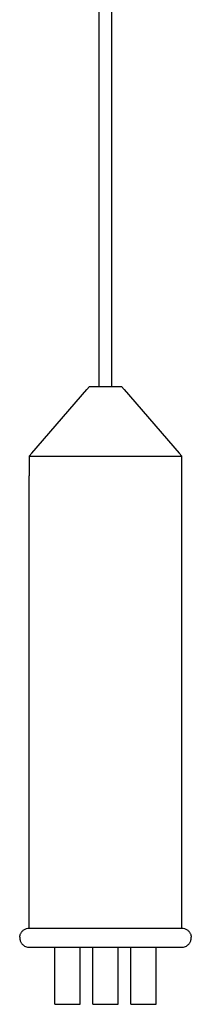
# Model space of a CAD drawing. Header units: millimetres. Extents: x -306 to -62, y -733 to -111.
# Tile 1 of 3: x -297 to -243, y -733 to -422. Entities that reach past the tile are written whole.
import ezdxf

# ---------------------------------------------------------------- set-up
doc = ezdxf.new("R2010")
doc.units = ezdxf.units.MM
doc.layers.add('VISIBLE', color=7, linetype='Continuous')

msp = doc.modelspace()

# ---------------------------------------------------------------- linework, layer by layer
at = {"layer": 'VISIBLE'}
for p, q in [((-272, -538), (-272, -185.95)), ((-268, -538), (-268, -185.95)), ((-293.17, -559.04), (-275.83, -538.96)), ((-275.83, -538.96), (-275, -538)), ((-275, -538), (-275, -538)), ((-275, -538), (-274.98, -538)), ((-275, -538), (-274.97, -538)), ((-274.98, -538), (-274.93, -538)), ((-274.97, -538), (-274.93, -538)), ((-274.93, -538), (-274.87, -538)), ((-274.93, -538), (-274.86, -538)), ((-274.87, -538), (-274.79, -538)), ((-274.86, -538), (-274.77, -538)), ((-274.79, -538), (-274.58, -538)), ((-274.77, -538), (-274.64, -538)), ((-274.64, -538), (-274.5, -538)), ((-274.58, -538), (-274.33, -538)), ((-274.5, -538), (-274.33, -538)), ((-274.33, -538), (-274.14, -538)), ((-274.33, -538), (-274.02, -538)), ((-274.14, -538), (-273.93, -538)), ((-274.02, -538), (-273.65, -538)), ((-273.93, -538), (-273.7, -538)), ((-273.7, -538), (-273.45, -538)), ((-273.65, -538), (-273.43, -538)), ((-273.45, -538), (-273.18, -538)), ((-273.43, -538), (-273.19, -538)), ((-273.19, -538), (-272.94, -538)), ((-273.18, -538), (-272.91, -538)), ((-272.94, -538), (-272.66, -538)), ((-272.91, -538), (-272.62, -538)), ((-272.66, -538), (-272.37, -538)), ((-272.62, -538), (-272.33, -538)), ((-272.37, -538), (-272.07, -538)), ((-272.33, -538), (-272.04, -538)), ((-272.07, -538), (-272, -538)), ((-272.04, -538), (-271.74, -538)), ((-271.74, -538), (-271.44, -538)), ((-271.44, -538), (-271.14, -538)), ((-271.14, -538), (-270.56, -538)), ((-270.56, -538), (-270, -538)), ((-270, -538), (-269.44, -538)), ((-269.44, -538), (-268.86, -538)), ((-268.86, -538), (-268.56, -538)), ((-268.56, -538), (-268.27, -538)), ((-268.27, -538), (-267.97, -538)), ((-268, -538), (-267.93, -538)), ((-267.97, -538), (-267.67, -538)), ((-267.93, -538), (-267.62, -538)), ((-267.67, -538), (-267.38, -538)), ((-267.62, -538), (-267.33, -538)), ((-267.38, -538), (-267.09, -538)), ((-267.33, -538), (-267.06, -538)), ((-267.09, -538), (-266.82, -538)), ((-267.06, -538), (-266.81, -538)), ((-266.82, -538), (-266.55, -538)), ((-266.81, -538), (-266.57, -538)), ((-266.57, -538), (-266.35, -538)), ((-266.55, -538), (-266.31, -538)), ((-266.35, -538), (-265.97, -538)), ((-266.31, -538), (-266.07, -538)), ((-266.07, -538), (-265.86, -538)), ((-265.97, -538), (-265.67, -538)), ((-265.86, -538), (-265.67, -538)), ((-265.67, -538), (-265.42, -538)), ((-265.67, -538), (-265.5, -538)), ((-265.5, -538), (-265.36, -538)), ((-265.42, -538), (-265.21, -538)), ((-265.36, -538), (-265.24, -538)), ((-265.24, -538), (-265.14, -538)), ((-265.21, -538), (-265.13, -538)), ((-265.14, -538), (-265.07, -538)), ((-265.13, -538), (-265.07, -538)), ((-265.07, -538), (-265.02, -538)), ((-265.07, -538), (-265.03, -538)), ((-265.03, -538), (-265, -538)), ((-265.02, -538), (-265, -538)), ((-265, -538), (-264.17, -538.96)), ((-265, -538), (-265, -538)), ((-264.17, -538.96), (-246.83, -559.04)), ((-294, -560), (-293.17, -559.04)), ((-246.83, -559.04), (-246, -560)), ((-294, -560), (-294, -566.21)), ((-294, -560), (-294, -560)), ((-294, -560), (-293.98, -560)), ((-293.98, -560), (-293.94, -560)), ((-293.94, -560), (-293.86, -560)), ((-293.86, -560), (-293.76, -560)), ((-293.76, -560), (-293.63, -560)), ((-293.63, -560), (-293.48, -560)), ((-293.48, -560), (-293.29, -560)), ((-293.29, -560), (-293.07, -560)), ((-293.07, -560), (-292.82, -560)), ((-292.82, -560), (-292.54, -560)), ((-292.54, -560), (-292.24, -560.01)), ((-292.24, -560.01), (-291.9, -560.01)), ((-291.9, -560.01), (-291.53, -560.01)), ((-291.53, -560.01), (-291.14, -560.01)), ((-291.14, -560.01), (-290.71, -560.01)), ((-290.71, -560.01), (-290.26, -560.01)), ((-290.26, -560.01), (-289.78, -560.01)), ((-289.78, -560.01), (-289.28, -560.01)), ((-289.28, -560.01), (-288.75, -560.01)), ((-288.75, -560.01), (-288.2, -560.01)), ((-288.2, -560.01), (-287.62, -560.01)), ((-287.62, -560.01), (-287.02, -560.01)), ((-287.02, -560.01), (-286.4, -560.01)), ((-286.4, -560.01), (-285.77, -560.01)), ((-285.77, -560.01), (-285.11, -560.01)), ((-285.11, -560.01), (-284.45, -560.01)), ((-284.45, -560.01), (-283.76, -560.01)), ((-283.76, -560.01), (-283.07, -560.01)), ((-283.07, -560.01), (-282.36, -560.01)), ((-282.36, -560.01), (-281.64, -560.01)), ((-281.64, -560.01), (-280.92, -560.01)), ((-280.92, -560.01), (-280.18, -560.01)), ((-280.18, -560.01), (-279.45, -560.01)), ((-279.45, -560.01), (-278.71, -560.01)), ((-278.71, -560.01), (-277.97, -560.01)), ((-277.97, -560.01), (-277.22, -560.01)), ((-277.22, -560.01), (-276.48, -560.01)), ((-276.48, -560.01), (-275.74, -560.01)), ((-275.74, -560.01), (-275, -560.01)), ((-275, -560.01), (-274.27, -560.01)), ((-274.27, -560.01), (-273.54, -560.01)), ((-273.54, -560.01), (-272.82, -560.01)), ((-272.82, -560.01), (-272.1, -560.01)), ((-272.1, -560.01), (-271.39, -560.01)), ((-271.39, -560.01), (-270.7, -560.01)), ((-270.7, -560.01), (-270.01, -560.01)), ((-270.01, -560.01), (-268.88, -560.01)), ((-268.88, -560.01), (-267.79, -560.01)), ((-267.79, -560.01), (-266.73, -560.01)), ((-266.73, -560.01), (-265.71, -560.01)), ((-265.71, -560.01), (-264.72, -560.01)), ((-264.72, -560.01), (-263.77, -560.01)), ((-263.77, -560.01), (-262.85, -560.01)), ((-262.85, -560.01), (-261.97, -560.01)), ((-261.97, -560.01), (-261.12, -560.01)), ((-261.12, -560.01), (-260.32, -560.01)), ((-260.32, -560.01), (-259.55, -560.01)), ((-259.55, -560.01), (-258.81, -560.01)), ((-258.81, -560.01), (-258.11, -560.01)), ((-258.11, -560.01), (-257.44, -560.01)), ((-257.44, -560.01), (-256.8, -560.01)), ((-256.8, -560.01), (-256.2, -560.01)), ((-256.2, -560.01), (-255.61, -560.01)), ((-255.61, -560.01), (-255.01, -560.01)), ((-255.01, -560.01), (-254.42, -560.01)), ((-254.42, -560.01), (-253.82, -560.01)), ((-253.82, -560.01), (-253.23, -560.01)), ((-253.23, -560.01), (-252.63, -560.01)), ((-252.63, -560.01), (-252.05, -560.01)), ((-252.05, -560.01), (-251.47, -560.01)), ((-251.47, -560.01), (-250.89, -560.01)), ((-250.89, -560.01), (-250.34, -560.01)), ((-250.34, -560.01), (-249.79, -560.01)), ((-249.79, -560.01), (-249.27, -560.01)), ((-249.27, -560.01), (-248.77, -560.01)), ((-248.77, -560.01), (-248.3, -560.01)), ((-248.3, -560.01), (-247.86, -560.01)), ((-247.86, -560.01), (-247.45, -560)), ((-247.45, -560), (-247.09, -560)), ((-247.09, -560), (-246.77, -560)), ((-246.77, -560), (-246.5, -560)), ((-246.5, -560), (-246.28, -560)), ((-246.28, -560), (-246.12, -560)), ((-246.12, -560), (-246.03, -560)), ((-246.03, -560), (-246, -560)), ((-246, -566.21), (-246, -560)), ((-246, -560), (-246, -560)), ((-294, -702.79), (-294, -566.21)), ((-246, -702.79), (-246, -566.21)), ((-294, -709), (-294, -702.79)), ((-246.01, -709), (-246, -702.79)), ((-297, -711.87), (-296.96, -711.53)), ((-296.96, -711.53), (-296.89, -711.18)), ((-296.89, -711.18), (-296.83, -711)), ((-296.83, -711), (-296.76, -710.82)), ((-296.76, -710.82), (-296.67, -710.64)), ((-296.67, -710.64), (-296.58, -710.46)), ((-296.58, -710.46), (-296.46, -710.29)), ((-296.46, -710.29), (-296.34, -710.12)), ((-296.34, -710.12), (-296.19, -709.95)), ((-296.19, -709.95), (-296.04, -709.8)), ((-296.04, -709.8), (-295.87, -709.65)), ((-295.87, -709.65), (-295.69, -709.52)), ((-295.69, -709.52), (-295.5, -709.4)), ((-295.5, -709.4), (-295.3, -709.3)), ((-295.3, -709.3), (-295.09, -709.21)), ((-295.09, -709.21), (-294.88, -709.13)), ((-294.88, -709.13), (-294.44, -709.03)), ((-294.44, -709.03), (-294, -709)), ((-294.44, -709.03), (-294.44, -709.03)), ((-294, -709), (-293.99, -709)), ((-294, -709), (-294, -709)), ((-293.99, -709), (-293.95, -709)), ((-293.95, -709), (-293.89, -709)), ((-293.89, -709), (-293.79, -709)), ((-293.79, -709), (-293.67, -709)), ((-293.67, -709), (-293.52, -709)), ((-293.52, -709), (-293.33, -709)), ((-293.33, -709), (-293.12, -709)), ((-293.12, -709), (-292.87, -709.01)), ((-292.87, -709.01), (-292.6, -709.01)), ((-292.6, -709.01), (-292.29, -709.01)), ((-292.29, -709.01), (-291.96, -709.01)), ((-291.96, -709.01), (-291.6, -709.01)), ((-291.6, -709.01), (-291.21, -709.01)), ((-291.21, -709.01), (-290.79, -709.01)), ((-290.79, -709.01), (-290.34, -709.01)), ((-290.34, -709.01), (-289.87, -709.01)), ((-289.87, -709.01), (-289.37, -709.01)), ((-289.37, -709.01), (-288.85, -709.01)), ((-288.85, -709.01), (-288.31, -709.01)), ((-288.31, -709.01), (-287.74, -709.01)), ((-287.74, -709.01), (-287.15, -709.01)), ((-287.15, -709.01), (-286.55, -709.01)), ((-286.55, -709.01), (-285.92, -709.01)), ((-285.92, -709.01), (-285.29, -709.01)), ((-285.29, -709.01), (-284.63, -709.01)), ((-284.63, -709.01), (-283.97, -709.01)), ((-283.97, -709.01), (-283.29, -709.01)), ((-283.29, -709.01), (-282.6, -709.01)), ((-282.6, -709.01), (-281.9, -709.01)), ((-281.9, -709.01), (-281.2, -709.02)), ((-281.9, -709.01), (-281.2, -709.02)), ((-281.2, -709.02), (-280.49, -709.02)), ((-281.2, -709.02), (-280.49, -709.02)), ((-280.49, -709.02), (-279.77, -709.02)), ((-279.77, -709.02), (-279.06, -709.02)), ((-279.06, -709.02), (-278.34, -709.02)), ((-278.34, -709.02), (-277.62, -709.02)), ((-277.62, -709.02), (-276.9, -709.02)), ((-277.62, -709.02), (-276.9, -709.02)), ((-276.9, -709.02), (-276.19, -709.02)), ((-276.9, -709.02), (-276.19, -709.02)), ((-276.19, -709.02), (-275.48, -709.02)), ((-275.48, -709.02), (-274.77, -709.02)), ((-274.77, -709.02), (-274.07, -709.02)), ((-274.07, -709.02), (-273.37, -709.02)), ((-273.37, -709.02), (-272.68, -709.02)), ((-272.68, -709.02), (-272, -709.02)), ((-272, -709.02), (-271.33, -709.02)), ((-271.33, -709.02), (-270.66, -709.02)), ((-270.66, -709.02), (-270.01, -709.02)), ((-270.01, -709.02), (-269.1, -709.02)), ((-269.1, -709.02), (-268.19, -709.02)), ((-268.19, -709.02), (-267.28, -709.02)), ((-267.28, -709.02), (-266.36, -709.02)), ((-266.36, -709.02), (-265.45, -709.02)), ((-265.45, -709.02), (-264.55, -709.02)), ((-264.55, -709.02), (-263.65, -709.02)), ((-263.65, -709.02), (-262.76, -709.02)), ((-262.76, -709.02), (-261.89, -709.02)), ((-261.89, -709.02), (-261.02, -709.02)), ((-261.02, -709.02), (-260.17, -709.02)), ((-260.17, -709.02), (-259.34, -709.02)), ((-259.34, -709.02), (-258.52, -709.01)), ((-258.52, -709.01), (-257.72, -709.01)), ((-257.72, -709.01), (-256.95, -709.01)), ((-256.95, -709.01), (-256.2, -709.01)), ((-256.2, -709.01), (-255.37, -709.01)), ((-255.37, -709.01), (-254.57, -709.01)), ((-254.57, -709.01), (-253.78, -709.01)), ((-253.78, -709.01), (-253.01, -709.01)), ((-253.01, -709.01), (-252.26, -709.01)), ((-252.26, -709.01), (-251.54, -709.01)), ((-251.54, -709.01), (-250.86, -709.01)), ((-250.86, -709.01), (-250.2, -709.01)), ((-250.2, -709.01), (-249.59, -709.01)), ((-249.59, -709.01), (-249.01, -709.01)), ((-249.01, -709.01), (-248.48, -709.01)), ((-248.48, -709.01), (-248, -709.01)), ((-248, -709.01), (-247.56, -709.01)), ((-247.56, -709.01), (-247.18, -709.01)), ((-247.18, -709.01), (-246.84, -709)), ((-246.84, -709), (-246.56, -709)), ((-246.56, -709), (-246.34, -709)), ((-246.34, -709), (-246.17, -709)), ((-246.17, -709), (-246.06, -709)), ((-246.06, -709), (-246.01, -709)), ((-246.01, -709), (-246.01, -709)), ((-246.01, -709), (-245.56, -709.03)), ((-245.56, -709.03), (-245.12, -709.13)), ((-245.56, -709.03), (-245.56, -709.03)), ((-245.12, -709.13), (-244.91, -709.21)), ((-244.91, -709.21), (-244.7, -709.3)), ((-244.7, -709.3), (-244.5, -709.4)), ((-244.5, -709.4), (-244.31, -709.52)), ((-244.31, -709.52), (-244.13, -709.65)), ((-244.13, -709.65), (-243.96, -709.8)), ((-243.96, -709.8), (-243.81, -709.95)), ((-243.81, -709.95), (-243.66, -710.12)), ((-243.66, -710.12), (-243.54, -710.29)), ((-243.54, -710.29), (-243.42, -710.46)), ((-243.42, -710.46), (-243.33, -710.64)), ((-243.33, -710.64), (-243.24, -710.82)), ((-243.24, -710.82), (-243.17, -711)), ((-243.17, -711), (-243.11, -711.18)), ((-243.11, -711.18), (-243.04, -711.53)), ((-243.04, -711.53), (-243, -711.87)), ((-297, -711.87), (-296.99, -712.18)), ((-296.99, -712.18), (-296.96, -712.48)), ((-296.96, -712.48), (-296.91, -712.74)), ((-296.91, -712.74), (-296.83, -712.99)), ((-296.83, -712.99), (-296.75, -713.21)), ((-296.75, -713.21), (-296.66, -713.38)), ((-296.66, -713.38), (-296.56, -713.56)), ((-296.56, -713.56), (-296.44, -713.74)), ((-296.44, -713.74), (-296.3, -713.93)), ((-296.3, -713.93), (-296.13, -714.11)), ((-296.13, -714.11), (-295.94, -714.29)), ((-295.94, -714.29), (-295.72, -714.46)), ((-295.72, -714.46), (-295.47, -714.61)), ((-295.47, -714.61), (-295.2, -714.75)), ((-244.8, -714.75), (-244.53, -714.61)), ((-244.53, -714.61), (-244.28, -714.46)), ((-244.28, -714.46), (-244.06, -714.29)), ((-244.06, -714.29), (-243.87, -714.11)), ((-243.87, -714.11), (-243.7, -713.93)), ((-243.7, -713.93), (-243.56, -713.74)), ((-243.56, -713.74), (-243.44, -713.56)), ((-243.44, -713.56), (-243.34, -713.38)), ((-243.34, -713.38), (-243.25, -713.21)), ((-243.25, -713.21), (-243.17, -712.99)), ((-243.17, -712.99), (-243.09, -712.74)), ((-243.09, -712.74), (-243.04, -712.48)), ((-243.04, -712.48), (-243.01, -712.18)), ((-243.01, -712.18), (-243, -711.87)), ((-295.2, -714.75), (-294.9, -714.86)), ((-294.9, -714.86), (-294.57, -714.95)), ((-294.57, -714.95), (-294.23, -714.99)), ((-294.23, -714.99), (-294.22, -714.99)), ((-294.22, -714.99), (-294.21, -714.99)), ((-294.21, -714.99), (-294.2, -714.99)), ((-294.2, -714.99), (-293.84, -715)), ((-293.84, -715), (-293.82, -715)), ((-293.82, -715), (-293.79, -715)), ((-293.79, -715), (-293.76, -715)), ((-293.76, -715), (-293.71, -715)), ((-293.71, -715), (-293.67, -715)), ((-293.67, -715), (-293.61, -715)), ((-293.61, -715), (-293.55, -715)), ((-293.55, -715), (-293.49, -715)), ((-293.49, -715), (-293.41, -715)), ((-293.41, -715), (-293.33, -715)), ((-293.33, -715), (-293.25, -715)), ((-293.25, -715), (-293.16, -715)), ((-293.16, -715), (-293.06, -715)), ((-293.06, -715), (-292.95, -715)), ((-292.95, -715), (-292.84, -715)), ((-292.84, -715), (-292.73, -715)), ((-292.73, -715), (-292.61, -715)), ((-292.61, -715), (-292.48, -715)), ((-292.48, -715), (-292.34, -715)), ((-292.34, -715), (-292.2, -715)), ((-292.2, -715), (-292.06, -715)), ((-292.06, -715), (-291.9, -715)), ((-291.9, -715), (-291.74, -715)), ((-291.74, -715), (-291.58, -715)), ((-291.58, -715), (-291.41, -715)), ((-291.41, -715), (-291.24, -715)), ((-291.24, -715), (-291.05, -715.01)), ((-291.05, -715.01), (-290.87, -715.01)), ((-290.87, -715.01), (-290.68, -715.01)), ((-290.68, -715.01), (-290.48, -715.01)), ((-290.48, -715.01), (-290.27, -715.01)), ((-290.27, -715.01), (-290.06, -715.01)), ((-290.06, -715.01), (-289.85, -715.01)), ((-289.85, -715.01), (-289.63, -715.01)), ((-289.63, -715.01), (-289.41, -715.01)), ((-289.41, -715.01), (-289.18, -715.01)), ((-289.18, -715.01), (-288.94, -715.01)), ((-288.94, -715.01), (-288.7, -715.01)), ((-288.7, -715.01), (-288.46, -715.01)), ((-288.46, -715.01), (-288.21, -715.01)), ((-288.21, -715.01), (-287.95, -715.01)), ((-287.95, -715.01), (-287.69, -715.01)), ((-287.69, -715.01), (-287.43, -715.01)), ((-287.43, -715.01), (-287.16, -715.01)), ((-287.16, -715.01), (-286.88, -715.01)), ((-286.88, -715.01), (-286.6, -715.01)), ((-286.6, -715.01), (-286.32, -715.01)), ((-286.32, -715.01), (-286.03, -715.01)), ((-286.03, -715.01), (-285.74, -715.01)), ((-286, -733), (-286, -715.01)), ((-285.74, -715.01), (-285.45, -715.01)), ((-285.45, -715.01), (-285.15, -715.01)), ((-285.15, -715.01), (-284.84, -715.01)), ((-284.84, -715.01), (-284.54, -715.01)), ((-284.54, -715.01), (-284.22, -715.01)), ((-284.22, -715.01), (-283.91, -715.01)), ((-283.91, -715.01), (-283.59, -715.01)), ((-283.59, -715.01), (-283.27, -715.01)), ((-283.27, -715.01), (-282.94, -715.01)), ((-282.94, -715.01), (-282.61, -715.01)), ((-282.61, -715.01), (-282.28, -715.01)), ((-282.28, -715.01), (-281.94, -715.01)), ((-281.94, -715.01), (-281.6, -715.01)), ((-281.6, -715.01), (-281.26, -715.01)), ((-281.26, -715.01), (-280.91, -715.01)), ((-280.91, -715.01), (-280.56, -715.01)), ((-280.56, -715.01), (-280.21, -715.01)), ((-280.21, -715.01), (-279.86, -715.01)), ((-279.86, -715.01), (-279.5, -715.01)), ((-279.5, -715.01), (-279.14, -715.01)), ((-279.14, -715.01), (-278.78, -715.01)), ((-278.78, -715.01), (-278.41, -715.01)), ((-278.41, -715.01), (-278.05, -715.01)), ((-278.05, -715.01), (-277.68, -715.01)), ((-278, -733), (-278, -715.01)), ((-277.68, -715.01), (-277.31, -715.01)), ((-277.31, -715.01), (-276.94, -715.01)), ((-276.94, -715.01), (-276.56, -715.01)), ((-276.56, -715.01), (-276.18, -715.01)), ((-276.18, -715.01), (-275.81, -715.01)), ((-275.81, -715.01), (-275.43, -715.01)), ((-275.43, -715.01), (-275.05, -715.01)), ((-275.05, -715.01), (-274.66, -715.01)), ((-274.66, -715.01), (-274.28, -715.01)), ((-274.28, -715.01), (-273.89, -715.01)), ((-274, -733.01), (-274, -715.01)), ((-273.89, -715.01), (-273.51, -715.01)), ((-273.51, -715.01), (-273.12, -715.01)), ((-273.12, -715.01), (-272.73, -715.01)), ((-272.73, -715.01), (-272.35, -715.01)), ((-272.35, -715.01), (-271.96, -715.01)), ((-271.96, -715.01), (-271.57, -715.01)), ((-271.57, -715.01), (-271.18, -715.01)), ((-271.18, -715.01), (-270.79, -715.01)), ((-270.79, -715.01), (-270.4, -715.01)), ((-270.4, -715.01), (-270.01, -715.01)), ((-270.01, -715.01), (-269.62, -715.01)), ((-269.62, -715.01), (-269.23, -715.01)), ((-269.23, -715.01), (-268.84, -715.01)), ((-268.84, -715.01), (-268.45, -715.01)), ((-268.45, -715.01), (-268.06, -715.01)), ((-268.06, -715.01), (-267.67, -715.01)), ((-267.67, -715.01), (-267.28, -715.01)), ((-267.28, -715.01), (-266.89, -715.01)), ((-266.89, -715.01), (-266.5, -715.01)), ((-266.5, -715.01), (-266.12, -715.01)), ((-266.12, -715.01), (-265.73, -715.01)), ((-266, -732.99), (-266, -715.01)), ((-266, -733.01), (-266, -715.01)), ((-265.73, -715.01), (-265.35, -715.01)), ((-265.35, -715.01), (-264.97, -715.01)), ((-264.97, -715.01), (-264.59, -715.01)), ((-264.59, -715.01), (-264.21, -715.01)), ((-264.21, -715.01), (-263.83, -715.01)), ((-263.83, -715.01), (-263.45, -715.01)), ((-263.45, -715.01), (-263.08, -715.01)), ((-263.08, -715.01), (-262.7, -715.01)), ((-262.7, -715.01), (-262.33, -715.01)), ((-262.33, -715.01), (-261.96, -715.01)), ((-262, -733), (-262, -715.01)), ((-261.96, -715.01), (-261.6, -715.01)), ((-261.6, -715.01), (-261.23, -715.01)), ((-261.23, -715.01), (-260.87, -715.01)), ((-260.87, -715.01), (-260.51, -715.01)), ((-260.51, -715.01), (-260.15, -715.01)), ((-260.15, -715.01), (-259.8, -715.01)), ((-259.8, -715.01), (-259.45, -715.01)), ((-259.45, -715.01), (-259.1, -715.01)), ((-259.1, -715.01), (-258.75, -715.01)), ((-258.75, -715.01), (-258.41, -715.01)), ((-258.41, -715.01), (-258.07, -715.01)), ((-258.07, -715.01), (-257.73, -715.01)), ((-257.73, -715.01), (-257.4, -715.01)), ((-257.4, -715.01), (-257.07, -715.01)), ((-257.07, -715.01), (-256.74, -715.01)), ((-256.74, -715.01), (-256.42, -715.01)), ((-256.42, -715.01), (-256.1, -715.01)), ((-256.1, -715.01), (-255.79, -715.01)), ((-255.79, -715.01), (-255.47, -715.01)), ((-255.47, -715.01), (-255.17, -715.01)), ((-255.17, -715.01), (-254.86, -715.01)), ((-254.86, -715.01), (-254.56, -715.01)), ((-254.56, -715.01), (-254.27, -715.01)), ((-254.27, -715.01), (-253.97, -715.01)), ((-254, -733), (-254, -715.01)), ((-253.97, -715.01), (-253.69, -715.01)), ((-253.69, -715.01), (-253.4, -715.01)), ((-253.4, -715.01), (-253.13, -715.01)), ((-253.13, -715.01), (-252.85, -715.01)), ((-252.85, -715.01), (-252.58, -715.01)), ((-252.58, -715.01), (-252.32, -715.01)), ((-252.32, -715.01), (-252.06, -715.01)), ((-252.06, -715.01), (-251.8, -715.01)), ((-251.8, -715.01), (-251.55, -715.01)), ((-251.55, -715.01), (-251.31, -715.01)), ((-251.31, -715.01), (-251.07, -715.01)), ((-251.07, -715.01), (-250.83, -715.01)), ((-250.83, -715.01), (-250.6, -715.01)), ((-250.6, -715.01), (-250.38, -715.01)), ((-250.38, -715.01), (-250.16, -715.01)), ((-250.16, -715.01), (-249.94, -715.01)), ((-249.94, -715.01), (-249.73, -715.01)), ((-249.73, -715.01), (-249.53, -715.01)), ((-249.53, -715.01), (-249.33, -715.01)), ((-249.33, -715.01), (-249.14, -715.01)), ((-249.14, -715.01), (-248.95, -715.01)), ((-248.95, -715.01), (-248.77, -715)), ((-248.77, -715), (-248.59, -715)), ((-248.59, -715), (-248.42, -715)), ((-248.42, -715), (-248.26, -715)), ((-248.26, -715), (-248.1, -715)), ((-248.1, -715), (-247.95, -715)), ((-247.95, -715), (-247.8, -715)), ((-247.8, -715), (-247.66, -715)), ((-247.66, -715), (-247.53, -715)), ((-247.53, -715), (-247.4, -715)), ((-247.4, -715), (-247.28, -715)), ((-247.28, -715), (-247.16, -715)), ((-247.16, -715), (-247.05, -715)), ((-247.05, -715), (-246.95, -715)), ((-246.95, -715), (-246.85, -715)), ((-246.85, -715), (-246.76, -715)), ((-246.76, -715), (-246.67, -715)), ((-246.67, -715), (-246.59, -715)), ((-246.59, -715), (-246.52, -715)), ((-246.52, -715), (-246.45, -715)), ((-246.45, -715), (-246.39, -715)), ((-246.39, -715), (-246.34, -715)), ((-246.34, -715), (-246.29, -715)), ((-246.29, -715), (-246.25, -715)), ((-246.25, -715), (-246.21, -715)), ((-246.21, -715), (-246.18, -715)), ((-246.18, -715), (-246.16, -715)), ((-246.16, -715), (-245.8, -714.99)), ((-245.8, -714.99), (-245.79, -714.99)), ((-245.79, -714.99), (-245.78, -714.99)), ((-245.78, -714.99), (-245.77, -714.99)), ((-245.77, -714.99), (-245.43, -714.95)), ((-245.43, -714.95), (-245.1, -714.86)), ((-245.1, -714.86), (-244.8, -714.75)), ((-286, -733), (-286, -733)), ((-286, -733), (-285.97, -733)), ((-285.97, -733), (-285.88, -733)), ((-285.88, -733), (-285.74, -733)), ((-285.74, -733), (-285.53, -733)), ((-285.53, -733), (-285.27, -733)), ((-285.27, -733), (-284.96, -733)), ((-284.96, -733), (-284.61, -733)), ((-284.61, -733), (-284.22, -733)), ((-284.22, -733), (-283.8, -733)), ((-283.8, -733), (-283.38, -733)), ((-283.38, -733), (-282.95, -733)), ((-282.95, -733), (-282.53, -733)), ((-282.53, -733), (-282.12, -733)), ((-282.12, -733), (-281.73, -733)), ((-281.73, -733), (-281.37, -733)), ((-281.37, -733), (-281.02, -733)), ((-281.02, -733), (-280.71, -733)), ((-280.71, -733), (-280.42, -733)), ((-280.42, -733), (-280.15, -733)), ((-280.15, -733), (-279.91, -733)), ((-279.91, -733), (-279.7, -733)), ((-279.7, -733), (-279.49, -733)), ((-279.49, -733), (-279.29, -733)), ((-279.29, -733), (-279.08, -733)), ((-279.08, -733), (-278.88, -733)), ((-278.88, -733), (-278.68, -733)), ((-278.68, -733), (-278.5, -733)), ((-278.5, -733), (-278.33, -733)), ((-278.33, -733), (-278.2, -733)), ((-278.2, -733), (-278.09, -733)), ((-278.09, -733), (-278.02, -733)), ((-278.02, -733), (-278, -733)), ((-278, -733), (-278, -733)), ((-274, -733.01), (-274, -733.01)), ((-274, -733.01), (-273.97, -733.01)), ((-273.97, -733.01), (-273.89, -733.01)), ((-273.89, -733.01), (-273.74, -733.01)), ((-273.74, -733.01), (-273.54, -733.01)), ((-273.54, -733.01), (-273.28, -733.01)), ((-273.28, -733.01), (-272.96, -733.01)), ((-272.96, -733.01), (-272.61, -733.01)), ((-272.61, -733.01), (-272.22, -733.01)), ((-272.22, -733.01), (-271.81, -733.01)), ((-271.81, -733.01), (-271.38, -733.01)), ((-271.38, -733.01), (-270.96, -733.01)), ((-270.96, -733.01), (-270.53, -733.01)), ((-270.53, -733.01), (-270.13, -733.01)), ((-270.13, -733.01), (-269.74, -733.01)), ((-269.74, -733.01), (-269.37, -733.01)), ((-269.37, -733.01), (-269.03, -733.01)), ((-269.03, -733.01), (-268.71, -733.01)), ((-268.71, -733.01), (-268.42, -733.01)), ((-268.42, -733.01), (-268.16, -733.01)), ((-268.16, -733.01), (-267.92, -733.01)), ((-267.92, -733.01), (-267.7, -733.01)), ((-267.7, -733.01), (-267.5, -733.01)), ((-267.5, -733.01), (-267.29, -733.01)), ((-267.29, -733.01), (-267.08, -733.01)), ((-267.08, -733.01), (-266.88, -733.01)), ((-266.88, -733.01), (-266.68, -733.01)), ((-266.68, -733.01), (-266.5, -733.01)), ((-266.5, -733.01), (-266.34, -733.01)), ((-266.34, -733.01), (-266.2, -733.01)), ((-266.2, -733.01), (-266.09, -733.01)), ((-266.09, -733.01), (-266.03, -733.01)), ((-266.03, -733.01), (-266, -733.01)), ((-266, -732.99), (-266, -732.99)), ((-266, -732.99), (-266, -732.99)), ((-266, -733.01), (-266, -733.01)), ((-262, -733), (-262, -733)), ((-262, -733), (-261.97, -733)), ((-261.97, -733), (-261.88, -733)), ((-261.88, -733), (-261.74, -733)), ((-261.74, -733), (-261.53, -733)), ((-261.53, -733), (-261.27, -733)), ((-261.27, -733), (-260.96, -733)), ((-260.96, -733), (-260.61, -733)), ((-260.61, -733), (-260.22, -733)), ((-260.22, -733), (-259.8, -733)), ((-259.8, -733), (-259.38, -733)), ((-259.38, -733), (-258.95, -733)), ((-258.95, -733), (-258.53, -733)), ((-258.53, -733), (-258.12, -733)), ((-258.12, -733), (-257.73, -733)), ((-257.73, -733), (-257.37, -733)), ((-257.37, -733), (-257.02, -733)), ((-257.02, -733), (-256.71, -733)), ((-256.71, -733), (-256.42, -733)), ((-256.42, -733), (-256.15, -733)), ((-256.15, -733), (-255.91, -733)), ((-255.91, -733), (-255.7, -733)), ((-255.7, -733), (-255.49, -733)), ((-255.49, -733), (-255.29, -733)), ((-255.29, -733), (-255.08, -733)), ((-255.08, -733), (-254.88, -733)), ((-254.88, -733), (-254.68, -733)), ((-254.68, -733), (-254.5, -733)), ((-254.5, -733), (-254.33, -733)), ((-254.33, -733), (-254.2, -733)), ((-254.2, -733), (-254.09, -733)), ((-254.09, -733), (-254.02, -733)), ((-254.02, -733), (-254, -733)), ((-254, -733), (-254, -733))]:
    msp.add_line(p, q, dxfattribs=at)

doc.saveas('drawing.dxf')
